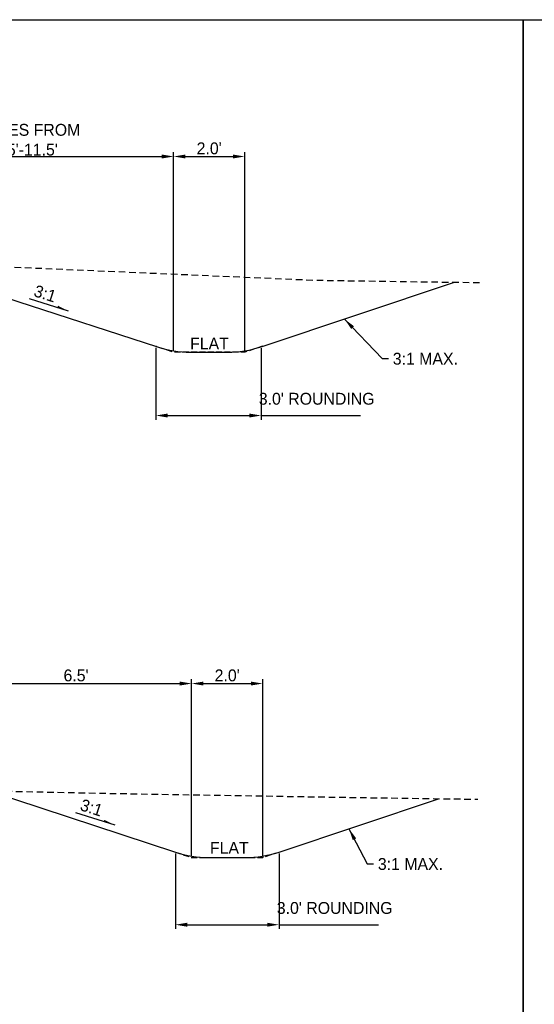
# Model space of a CAD drawing. Header units: feet. Extents: x 8 to 492, y -133 to 111.
# Tile 7 of 14: x 107 to 129, y 70 to 111. Entities that reach past the tile are written whole.
import ezdxf

# ---------------------------------------------------------------- set-up
doc = ezdxf.new("R2010")
doc.units = ezdxf.units.FT
doc.header["$MEASUREMENT"] = 0
doc.linetypes.add('B', pattern=[0.3, 0.25, -0.05])
doc.linetypes.add('OhDOT_USTN2', pattern=[0.11, 0.069, -0.041])
for name, color, linetype in [('PM_P_Crosswalk', 7, 'Continuous'), ('SC_Scratch1', 1, 'Continuous'), ('TEXT-DK', 9, 'Continuous'), ('TEXT-LT', 9, 'Continuous'), ('XS_X_Ground_Line', 180, 'OhDOT_USTN2')]:
    doc.layers.add(name, color=color, linetype=linetype)
doc.styles.add('Slanted', font='font31.shx', dxfattribs={"height": 0.1})
doc.styles.get("Standard").update_dxf_attribs({"font": 'font31.shx'})
doc.dimstyles.new('COEC', dxfattribs={"dimscale": 13.9, "dimtxt": 0.18, "dimasz": 0.18, "dimexe": 0.18, "dimexo": 0.0625, "dimgap": 0.09, "dimtad": 1, "dimzin": 0, "dimdsep": 46, "dimtxsty": 'Standard', "dimcen": 0.09, "dimclrd": 256, "dimclre": 256, "dimclrt": 256, "dimaunit": 1, "dimadec": 4, "dimazin": 0, "dimtfac": 1, "dimtofl": 0, "dimtmove": 0, "dimatfit": 3, "dimfxl": 1, "dimtolj": 1, "dimtzin": 0, "dimlwd": -1, "dimlwe": -1, "dimarcsym": 0})

# ---------------------------------------------------------------- blocks, each defined once
blk = doc.blocks.new('*D1093')
at = {"layer": 'Defpoints', "color": 0, "transparency": 16777216}
for p in [(113.993, 105.414), (101.516, 101.214), (113.993, 97.165)]:
    blk.add_point(p, dxfattribs=at)
at = {"layer": 'TEXT-DK', "transparency": 16777216}
for p, q in [((101.516, 101.277), (101.516, 105.594)), ((102.016, 105.414), (113.493, 105.414)), ((113.993, 97.227), (113.993, 105.594))]:
    blk.add_line(p, q, dxfattribs=at)
for points in [[(102.016, 105.497), (102.016, 105.33), (101.516, 105.414)], [(113.493, 105.497), (113.493, 105.33), (113.993, 105.414)]]:
    blk.add_solid(points, dxfattribs=at)
at = {"layer": 'TEXT-DK', "transparency": 16777216, "insert": (107.754, 106.117), "char_height": 0.18, "width": 5.31735, "attachment_point": 5}
blk.add_mtext("\\A1;{\\H2.77778x;VARIES FROM 6.5'-11.5'}", dxfattribs=at)
blk = doc.blocks.new('*D1121')
at = {"layer": 'Defpoints', "color": 0, "transparency": 16777216}
for p in [(116.993, 105.414), (113.993, 97.165), (116.993, 97.165)]:
    blk.add_point(p, dxfattribs=at)
at = {"layer": 'TEXT-DK', "transparency": 16777216}
for p, q in [((113.993, 97.227), (113.993, 105.594)), ((114.493, 105.414), (116.493, 105.414)), ((116.993, 97.227), (116.993, 105.594))]:
    blk.add_line(p, q, dxfattribs=at)
for points in [[(114.493, 105.497), (114.493, 105.33), (113.993, 105.414)], [(116.493, 105.497), (116.493, 105.33), (116.993, 105.414)]]:
    blk.add_solid(points, dxfattribs=at)
at = {"layer": 'TEXT-DK', "transparency": 16777216, "insert": (115.493, 105.754), "char_height": 0.18, "width": 5.31735, "attachment_point": 5}
blk.add_mtext("\\A1;{\\H2.77778x;2.0'}", dxfattribs=at)
blk = doc.blocks.new('*D1122')
at = {"layer": 'Defpoints', "color": 0, "transparency": 16777216}
for p in [(113.243, 97.408), (117.685, 97.396), (117.685, 94.496)]:
    blk.add_point(p, dxfattribs=at)
at = {"layer": 'TEXT-DK', "transparency": 16777216}
for p, q in [((113.243, 97.346), (113.243, 94.316)), ((117.685, 97.333), (117.685, 94.316)), ((113.743, 94.496), (117.185, 94.496)), ((117.685, 94.496), (121.873, 94.496))]:
    blk.add_line(p, q, dxfattribs=at)
for points in [[(113.743, 94.579), (113.743, 94.413), (113.243, 94.496)], [(117.185, 94.579), (117.185, 94.413), (117.685, 94.496)]]:
    blk.add_solid(points, dxfattribs=at)
at = {"layer": 'TEXT-DK', "transparency": 16777216, "insert": (120.029, 95.199), "char_height": 0.18, "width": 5.31735, "attachment_point": 5}
blk.add_mtext("\\A1;{\\H2.77778x;3.0' ROUNDING}", dxfattribs=at)
blk = doc.blocks.new('*D1134')
at = {"layer": 'Defpoints', "color": 0, "transparency": 16777216}
for p in [(114.753, 83.199), (105.003, 79.069), (114.753, 75.868)]:
    blk.add_point(p, dxfattribs=at)
at = {"layer": 'TEXT-DK', "transparency": 16777216}
for p, q in [((105.003, 79.132), (105.003, 83.379)), ((105.503, 83.199), (114.253, 83.199)), ((114.753, 75.931), (114.753, 83.379))]:
    blk.add_line(p, q, dxfattribs=at)
for points in [[(105.503, 83.282), (105.503, 83.115), (105.003, 83.199)], [(114.253, 83.282), (114.253, 83.115), (114.753, 83.199)]]:
    blk.add_solid(points, dxfattribs=at)
at = {"layer": 'TEXT-DK', "transparency": 16777216, "insert": (109.878, 83.539), "char_height": 0.18, "width": 5.31735, "attachment_point": 5}
blk.add_mtext("\\A1;{\\H2.77778x;6.5'}", dxfattribs=at)
blk = doc.blocks.new('*D1135')
at = {"layer": 'Defpoints', "color": 0, "transparency": 16777216}
for p in [(117.753, 83.199), (114.753, 75.868), (117.753, 75.868)]:
    blk.add_point(p, dxfattribs=at)
at = {"layer": 'TEXT-DK', "transparency": 16777216}
for p, q in [((114.753, 75.931), (114.753, 83.379)), ((115.253, 83.199), (117.253, 83.199)), ((117.753, 75.931), (117.753, 83.379))]:
    blk.add_line(p, q, dxfattribs=at)
for points in [[(115.253, 83.282), (115.253, 83.115), (114.753, 83.199)], [(117.253, 83.282), (117.253, 83.115), (117.753, 83.199)]]:
    blk.add_solid(points, dxfattribs=at)
at = {"layer": 'TEXT-DK', "transparency": 16777216, "insert": (116.253, 83.539), "char_height": 0.18, "width": 5.31735, "attachment_point": 5}
blk.add_mtext("\\A1;{\\H2.77778x;2.0'}", dxfattribs=at)
blk = doc.blocks.new('*D1120')
at = {"layer": 'Defpoints', "color": 0, "transparency": 16777216}
for p in [(114.069, 76.093), (118.445, 76.099), (118.445, 73.034)]:
    blk.add_point(p, dxfattribs=at)
at = {"layer": 'TEXT-DK', "transparency": 16777216}
for p, q in [((114.069, 76.03), (114.069, 72.854)), ((118.445, 76.037), (118.445, 72.854)), ((114.569, 73.034), (117.945, 73.034)), ((118.445, 73.034), (122.633, 73.034))]:
    blk.add_line(p, q, dxfattribs=at)
for points in [[(114.569, 73.117), (114.569, 72.951), (114.069, 73.034)], [(117.945, 73.117), (117.945, 72.951), (118.445, 73.034)]]:
    blk.add_solid(points, dxfattribs=at)
at = {"layer": 'TEXT-DK', "transparency": 16777216, "insert": (120.789, 73.737), "char_height": 0.18, "width": 5.31735, "attachment_point": 5}
blk.add_mtext("\\A1;{\\H2.77778x;3.0' ROUNDING}", dxfattribs=at)

msp = doc.modelspace()

# ---------------------------------------------------------------- linework, layer by layer
at = {"layer": 'PM_P_Crosswalk', "color": 3, "flags": 128}
for points in [[(100.016, 101.464), (101.516, 101.214), (113.315, 97.385, 0.078616), (114.705, 97.165), (116.262, 97.165, 0.080604), (117.685, 97.396), (125.841, 100.114)], [(103.503, 79.319), (105.003, 79.069), (114.069, 76.093, 0.079472), (115.472, 75.868), (117.022, 75.868, 0.080604), (118.445, 76.099), (125.162, 78.338)]]:
    msp.add_lwpolyline(points, format="xyb", dxfattribs=at)
at = {"layer": 'SC_Scratch1'}
for points in [[(7.778, 111.18), (128.738, 111.18), (128.738, 28.18), (7.778, 28.18)], [(128.738, 111.18), (249.698, 111.18), (249.698, 28.18), (128.738, 28.18)]]:
    msp.add_lwpolyline(points, close=True, dxfattribs=at)
at = {"layer": 'TEXT-DK', "linetype": 'B', "flags": 128}
for points in [[(117.743, 97.415), (116.993, 97.165), (113.993, 97.165), (113.243, 97.408)], [(114.069, 76.093), (114.753, 75.868), (117.753, 75.868), (118.445, 76.099)]]:
    msp.add_lwpolyline(points, dxfattribs=at)
at = {"layer": 'TEXT-LT'}
for p, q in [((109.565, 98.893), (107.914, 99.419)), ((111.521, 77.226), (109.87, 77.753))]:
    msp.add_line(p, q, dxfattribs=at)
for points in [[(109.089, 99.045), (109.114, 99.124), (109.565, 98.893)], [(111.045, 77.378), (111.07, 77.458), (111.521, 77.226)]]:
    msp.add_solid(points, dxfattribs=at)
at = {"layer": 'XS_X_Ground_Line', "ltscale": 4, "flags": 128}
for points in [[(10.861, 98.787), (26.656, 99.014), (27.076, 98.961), (28.727, 98.459), (36.577, 96.428), (43.493, 96.413), (44.385, 96.423), (46.493, 97.425), (55.007, 101.833), (74.253, 102.333), (93.512, 101.672), (97.493, 101.205), (100.488, 100.905), (106.493, 100.784), (119.993, 100.199), (125.841, 100.114), (126.933, 100.102)], [(10.818, 77.427), (16.544, 77.411), (27.167, 77.361), (27.308, 77.359), (40.353, 74.61), (42.753, 74.095), (52.565, 78.603), (54.753, 79.587), (74.253, 80.117), (94.141, 79.575), (97.935, 79.062), (104.666, 78.71), (110.894, 78.577), (121.472, 78.4), (126.822, 78.324)]]:
    msp.add_lwpolyline(points, dxfattribs=at)

# ---------------------------------------------------------------- texts
at = {"layer": 'TEXT-DK', "char_height": 0.5, "width": 4.39797, "attachment_point": 5, "rotation": 342.3221, "style": 'Slanted'}
for insert in [(108.574, 99.632), (110.53, 77.966)]:
    msp.add_mtext('\\A1;3:1', dxfattribs=dict(at, insert=insert))
at = {"layer": 'TEXT-DK', "char_height": 0.5, "attachment_point": 5, "style": 'Slanted'}
for s, insert in [('\\A1;FLAT', (115.506, 97.53)), ('\\A1;3:1 MAX.', (124.614, 96.887)), ('\\A1;FLAT', (116.343, 76.274)), ('\\A1;3:1 MAX.', (123.985, 75.59))]:
    msp.add_mtext(s, dxfattribs=dict(at, insert=insert))

# ---------------------------------------------------------------- dimensions: what is measured, and where the dimension line sits
at = {"layer": 'TEXT-DK'}
for base, p1, p2, text, picture, middle in [((113.993, 105.414), (101.516, 101.214), (113.993, 97.165), "{\\H2.77778x;VARIES FROM 6.5'-11.5'}", '*D1093', (107.754, 106.117)), ((116.993, 105.414), (113.993, 97.165), (116.993, 97.165), "{\\H2.77778x;2.0'}", '*D1121', (115.493, 105.754)), ((114.753, 83.199), (105.003, 79.069), (114.753, 75.868), "{\\H2.77778x;6.5'}", '*D1134', (109.878, 83.539)), ((117.753, 83.199), (114.753, 75.868), (117.753, 75.868), "{\\H2.77778x;2.0'}", '*D1135', (116.253, 83.539))]:
    dim = msp.add_linear_dim(base=base, p1=p1, p2=p2, text=text, dimstyle='COEC', override={"dimscale": 1, "dimtxt": 0.18, "dimasz": 0.5}, dxfattribs=at)
    dim.commit()
    dim.dimension.update_dxf_attribs({"geometry": picture, "text_midpoint": middle})
for base, p1, p2, picture, middle in [((117.685, 94.496), (113.243, 97.408), (117.685, 97.396), '*D1122', (120.029, 94.496)), ((118.445, 73.034), (114.069, 76.093), (118.445, 76.099), '*D1120', (120.789, 73.034))]:
    dim = msp.add_linear_dim(base=base, p1=p1, p2=p2, text="{\\H2.77778x;3.0' ROUNDING}", dimstyle='COEC', override={"dimscale": 1, "dimtxt": 0.18, "dimasz": 0.5}, dxfattribs=at)
    dim.commit()
    dim.dimension.update_dxf_attribs({"geometry": picture, "text_midpoint": middle, "dimtype": 160})

# ---------------------------------------------------------------- leaders
for points in [[(121.201, 98.562), (122.791, 96.899), (123.058, 96.899)], [(121.392, 77.081), (122.162, 75.602), (122.429, 75.602)]]:
    msp.add_leader(points, dimstyle='COEC', override={"dimscale": 1, "dimasz": 0.5}, dxfattribs=at)

doc.saveas('drawing.dxf')
